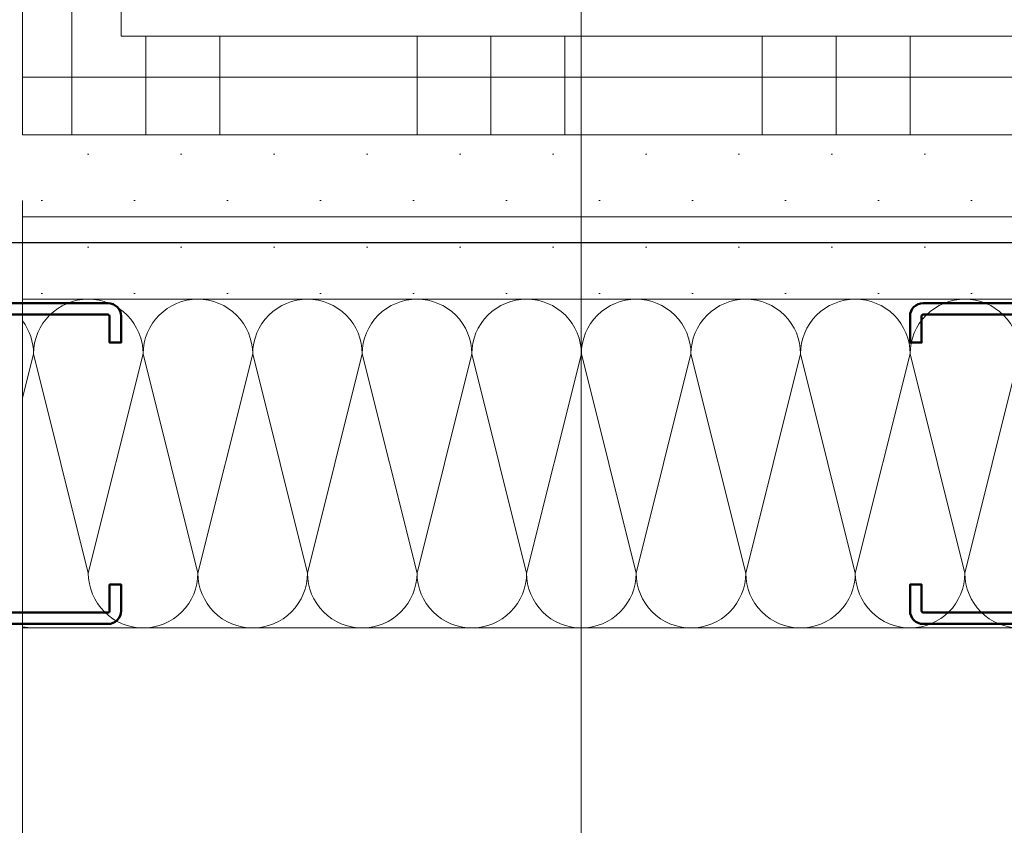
# Model space of a CAD drawing. Header units: metres. Extents: x -3.5 to 65.3, y -10.9 to 16.7.
# Tile 110 of 184: x 43.965 to 44.114, y 0.4 to 0.522. Entities that reach past the tile are written whole.
import ezdxf

# ---------------------------------------------------------------- set-up
doc = ezdxf.new("R2010")
doc.units = ezdxf.units.M
doc.header["$MEASUREMENT"] = 0
doc.linetypes.add('Untersicht', pattern=[0.04, 0.03, -0.01])
doc.linetypes.add('Wipeout_Contour', pattern=[1, 0, -1])
for name, color, linetype in [('102 - Bemaßung_ Beschriftung.Detail_ Ausschnitt', 7, 'Continuous'), ('654 - Abdeckung.Wand Belag', 7, 'Continuous'), ('660 - Unterkonstruktion.Trockenbau', 7, 'Continuous'), ('Neubau_102 - Bemaßung_ Beschriftung.Detail_ Ausschnitt', 7, 'Continuous'), ('Neubau_606 - Struktur.Wand Innen Ausbau', 7, 'Continuous'), ('Neubau_650 - Abdeckung.Fußboden Aufbau', 7, 'Continuous'), ('Neubau_653 - Abdeckung.TB Verkofferung', 7, 'Continuous')]:
    doc.layers.add(name, color=color, linetype=linetype)
doc.styles.add('ERSTELLTER_STIL_1', font='txt')
doc.dimstyles.new('ERSTELLTER_STIL__1', dxfattribs={"dimtxt": 0.04, "dimasz": 0.02128, "dimexe": 0.18, "dimexo": 0.0625, "dimgap": 0, "dimtad": 1, "dimzin": 0, "dimdsep": 46, "dimtxsty": 'ERSTELLTER_STIL_1', "dimblk": 'ARROWHEAD_2', "dimblk1": 'ARROWHEAD_2', "dimblk2": 'ARROWHEAD_2', "dimcen": 0.09, "dimse1": 1, "dimse2": 1, "dimclrd": 7, "dimclre": 7, "dimclrt": 7, "dimazin": 0, "dimtfac": 1, "dimtdec": 4, "dimtmove": 0, "dimatfit": 3, "dimfxl": 1, "dimtolj": 1, "dimtzin": 0, "dimarcsym": 0})
doc.dimstyles.new('ERSTELLTER_STIL__3', dxfattribs={"dimtxt": 0.04, "dimasz": 0.02128, "dimexe": 0.18, "dimexo": 0.0625, "dimgap": 0, "dimtad": 1, "dimtih": 1, "dimtoh": 1, "dimzin": 0, "dimdsep": 46, "dimtxsty": 'ERSTELLTER_STIL_1', "dimblk": 'ARROWHEAD_2', "dimblk1": 'ARROWHEAD_2', "dimblk2": 'ARROWHEAD_2', "dimcen": 0.09, "dimse1": 1, "dimse2": 1, "dimclrd": 7, "dimclre": 7, "dimclrt": 7, "dimazin": 0, "dimtfac": 1, "dimtdec": 4, "dimtmove": 0, "dimatfit": 3, "dimfxl": 1, "dimtolj": 1, "dimtzin": 0, "dimarcsym": 0})
doc.dimstyles.new('ERSTELLTER_STIL__4', dxfattribs={"dimtxt": 0.04, "dimasz": 0.02128, "dimexe": 0.18, "dimexo": 0.0625, "dimgap": 0, "dimtad": 1, "dimtih": 1, "dimtoh": 1, "dimzin": 0, "dimdsep": 46, "dimtxsty": 'ERSTELLTER_STIL_1', "dimblk": 'ARROWHEAD_2', "dimblk1": 'ARROWHEAD_2', "dimblk2": 'ARROWHEAD_2', "dimcen": 0.09, "dimse1": 1, "dimse2": 1, "dimclrd": 7, "dimclre": 7, "dimclrt": 7, "dimazin": 0, "dimtfac": 1, "dimtdec": 4, "dimtmove": 2, "dimatfit": 3, "dimfxl": 1, "dimtolj": 1, "dimtzin": 0, "dimarcsym": 0})
doc.dimstyles.new('ERSTELLTER_STIL__5', dxfattribs={"dimtxt": 0.04, "dimasz": 0.02128, "dimexe": 0.18, "dimexo": 0.0625, "dimgap": 0, "dimtad": 1, "dimtih": 1, "dimtoh": 1, "dimzin": 0, "dimdsep": 46, "dimtxsty": 'ERSTELLTER_STIL_1', "dimblk": 'ARROWHEAD_2', "dimblk1": 'ARROWHEAD_2', "dimblk2": 'ARROWHEAD_2', "dimcen": 0.09, "dimclrd": 7, "dimclre": 7, "dimclrt": 7, "dimazin": 0, "dimtfac": 1, "dimtdec": 4, "dimtmove": 0, "dimatfit": 3, "dimfxl": 1, "dimtolj": 1, "dimtzin": 0, "dimarcsym": 0})
doc.dimstyles.new('ERSTELLTER_STIL__6', dxfattribs={"dimtxt": 0.04, "dimasz": 0.02128, "dimexe": 0.18, "dimexo": 0.0625, "dimgap": 0, "dimtad": 1, "dimzin": 0, "dimdsep": 46, "dimtxsty": 'ERSTELLTER_STIL_1', "dimblk": 'ARROWHEAD_2', "dimblk1": 'ARROWHEAD_2', "dimblk2": 'ARROWHEAD_2', "dimcen": 0.09, "dimclrd": 7, "dimclre": 7, "dimclrt": 7, "dimazin": 0, "dimtfac": 1, "dimtdec": 4, "dimtmove": 0, "dimatfit": 3, "dimfxl": 1, "dimtolj": 1, "dimtzin": 0, "dimarcsym": 0})
doc.dimstyles.new('ERSTELLTER_STIL__7', dxfattribs={"dimtxt": 0.18, "dimasz": 0.010944, "dimexe": 0.18, "dimexo": 0.0625, "dimgap": 0, "dimtad": 0, "dimtih": 1, "dimtoh": 1, "dimdec": 4, "dimzin": 0, "dimdsep": 46, "dimcen": 0.09, "dimadec": 0, "dimazin": 0, "dimtfac": 1, "dimtdec": 4, "dimtmove": 0, "dimatfit": 3, "dimldrblk": 'ARROWHEAD_11', "dimfxl": 1, "dimtolj": 1, "dimtzin": 0, "dimarcsym": 0})
pattern_1 = [(45, (0, 0), (-0.007071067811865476, 0.007071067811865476), [0, -0.01])]

# ---------------------------------------------------------------- blocks, each defined once
blk = doc.blocks.new('*X10')
at = {"layer": 'Neubau_606 - Struktur.Wand Innen Ausbau', "color": 7, "linetype": 'Continuous', "lineweight": 5}
for p, q in [((43.96666637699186, 0.4716664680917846), (43.96498892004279, 0.464956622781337)), ((43.96666637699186, 0.4716664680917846), (43.97499973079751, 0.438333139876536)), ((43.98333304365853, 0.4716664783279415), (43.97499973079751, 0.438333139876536)), ((43.98333304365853, 0.4716664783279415), (43.99166639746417, 0.4383331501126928)), ((43.99999971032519, 0.4716664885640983), (43.99166639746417, 0.4383331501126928)), ((43.99999971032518, 0.4716664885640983), (44.00833306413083, 0.4383331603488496)), ((44.01666637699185, 0.4716664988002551), (44.00833306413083, 0.4383331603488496)), ((44.01666637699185, 0.4716664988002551), (44.0249997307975, 0.4383331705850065)), ((44.03333304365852, 0.4716665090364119), (44.0249997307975, 0.4383331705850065)), ((44.03333304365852, 0.4716665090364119), (44.04166639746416, 0.4383331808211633)), ((44.04999971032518, 0.4716665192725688), (44.04166639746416, 0.4383331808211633)), ((44.04999971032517, 0.4716665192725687), (44.05833306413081, 0.43833319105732)), ((44.06666637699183, 0.4716665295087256), (44.05833306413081, 0.43833319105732)), ((44.06666637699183, 0.4716665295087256), (44.07499973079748, 0.4383332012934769)), ((44.0833330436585, 0.4716665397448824), (44.07499973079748, 0.4383332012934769)), ((44.0833330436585, 0.4716665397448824), (44.09166639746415, 0.4383332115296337)), ((44.09999971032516, 0.4716665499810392), (44.09166639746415, 0.4383332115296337)), ((44.09999971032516, 0.4716665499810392), (44.1083330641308, 0.4383332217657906)), ((44.11666637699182, 0.4716665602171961), (44.1083330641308, 0.4383332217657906)), ((44.11666637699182, 0.4716665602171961), (44.12499973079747, 0.4383332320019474)), ((44.13333304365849, 0.4716665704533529), (44.12499973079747, 0.4383332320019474)), ((44.13333304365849, 0.4716665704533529), (44.13998982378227, 0.4450395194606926))]:
    blk.add_line(p, q, dxfattribs=at)
for centre, radius, start, end in [((43.97499971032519, 0.471666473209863), 0.008333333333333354, 90.00003518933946, 180.0000351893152), ((43.97499971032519, 0.471666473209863), 0.008333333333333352, 3.518931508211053e-05, 90.0000351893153), ((43.99166637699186, 0.4716664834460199), 0.008333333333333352, 90.00003518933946, 180.0000351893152), ((43.99166637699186, 0.4716664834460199), 0.00833333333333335, 3.518931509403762e-05, 90.0000351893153), ((44.00833304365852, 0.4716664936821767), 0.008333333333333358, 90.00003518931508, 180.0000351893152), ((44.00833304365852, 0.4716664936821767), 0.008333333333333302, 3.518931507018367e-05, 90.00003518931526), ((44.02499971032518, 0.4716665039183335), 0.008333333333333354, 90.0000351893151, 180.0000351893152), ((44.02499971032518, 0.4716665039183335), 0.008333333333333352, 3.518931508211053e-05, 90.0000351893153), ((44.04166637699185, 0.4716665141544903), 0.008333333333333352, 90.00003518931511, 180.0000351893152), ((44.04166637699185, 0.4716665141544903), 0.00833333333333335, 3.518931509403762e-05, 90.0000351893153), ((44.0583330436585, 0.4716665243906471), 0.008333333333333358, 90.00003518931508, 180.0000351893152), ((44.0583330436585, 0.4716665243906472), 0.008333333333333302, 3.518931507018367e-05, 90.00003518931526), ((44.07499971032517, 0.471666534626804), 0.008333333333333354, 90.0000351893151, 180.0000351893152), ((44.07499971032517, 0.471666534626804), 0.008333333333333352, 3.518931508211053e-05, 90.0000351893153), ((44.09166637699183, 0.4716665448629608), 0.008333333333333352, 90.00003518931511, 180.0000351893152), ((44.09166637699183, 0.4716665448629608), 0.00833333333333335, 3.518931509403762e-05, 90.0000351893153), ((44.10833304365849, 0.4716665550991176), 0.008333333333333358, 90.00003518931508, 180.0000351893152), ((44.10833304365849, 0.4716665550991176), 0.008333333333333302, 3.518931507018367e-05, 90.00003518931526), ((44.12499971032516, 0.4716665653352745), 0.008333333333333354, 90.00003518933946, 180.0000351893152), ((44.12499971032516, 0.4716665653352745), 0.008333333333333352, 3.518931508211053e-05, 90.0000351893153), ((44.14166637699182, 0.4716665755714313), 0.008333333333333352, 101.6063441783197, 180.0000351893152), ((43.95833304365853, 0.4716664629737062), 0.008333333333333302, 3.518931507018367e-05, 36.99332674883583), ((43.98333306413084, 0.4383331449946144), 0.008333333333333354, 180.0000351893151, 270.0000351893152), ((43.98333306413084, 0.4383331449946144), 0.008333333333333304, 270.0000351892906, 3.518931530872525e-05), ((43.99999973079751, 0.4383331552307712), 0.008333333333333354, 180.0000351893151, 270.0000351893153), ((43.9999997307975, 0.4383331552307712), 0.008333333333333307, 270.0000351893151, 3.518931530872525e-05), ((44.01666639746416, 0.4383331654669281), 0.008333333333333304, 180.0000351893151, 270.0000351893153), ((44.01666639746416, 0.4383331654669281), 0.008333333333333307, 270.0000351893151, 3.518931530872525e-05), ((44.03333306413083, 0.4383331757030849), 0.008333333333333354, 180.0000351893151, 270.0000351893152), ((44.03333306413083, 0.4383331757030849), 0.008333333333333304, 270.0000351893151, 3.518931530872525e-05), ((44.0499997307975, 0.4383331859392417), 0.008333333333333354, 180.0000351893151, 270.0000351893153), ((44.04999973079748, 0.4383331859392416), 0.008333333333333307, 270.0000351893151, 3.518931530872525e-05), ((44.06666639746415, 0.4383331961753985), 0.008333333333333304, 180.0000351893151, 270.0000351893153), ((44.06666639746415, 0.4383331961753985), 0.008333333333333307, 270.0000351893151, 3.518931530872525e-05), ((44.08333306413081, 0.4383332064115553), 0.008333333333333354, 180.0000351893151, 270.0000351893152), ((44.08333306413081, 0.4383332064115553), 0.008333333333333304, 270.0000351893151, 3.518931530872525e-05), ((44.09999973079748, 0.4383332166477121), 0.008333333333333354, 180.0000351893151, 270.0000351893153), ((44.09999973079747, 0.4383332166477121), 0.008333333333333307, 270.0000351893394, 3.518931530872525e-05), ((44.11666639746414, 0.438333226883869), 0.008333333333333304, 180.0000351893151, 270.0000351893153), ((44.11666639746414, 0.438333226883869), 0.008333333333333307, 270.0000351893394, 3.518931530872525e-05), ((44.1333330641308, 0.4383332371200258), 0.008333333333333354, 180.0000351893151, 270.0000351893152), ((44.1333330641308, 0.4383332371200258), 0.008333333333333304, 270.0000351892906, 3.518931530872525e-05), ((44.1333330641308, 0.4383332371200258), 0.008333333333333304, 270.0000351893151, 323.0167258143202), ((43.96666639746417, 0.4383331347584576), 0.008333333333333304, 258.3870937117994, 270.0000351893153)]:
    blk.add_arc(centre, radius, start, end, dxfattribs=at)
blk = doc.blocks.new('*X104')
at = {"layer": '654 - Abdeckung.Wand Belag', "color": 7, "linetype": 'Continuous', "lineweight": 5}
for p, q in [((43.97373911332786, 0.5137500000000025), (43.97998891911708, 0.5137500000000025)), ((43.97249999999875, 0.5125108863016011), (43.97249999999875, 0.5049997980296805))]:
    blk.add_line(p, q, dxfattribs=at)
blk = doc.blocks.new('*X105')
at = {"layer": '654 - Abdeckung.Wand Belag', "color": 7, "linetype": 'Continuous', "lineweight": 5}
for p, q in [((43.97249999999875, 0.5199998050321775), (43.97249999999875, 0.5125108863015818)), ((43.96498891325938, 0.5137500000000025), (43.97373911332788, 0.5137500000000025))]:
    blk.add_line(p, q, dxfattribs=at)
blk = doc.blocks.new('*X106')
at = {"layer": '654 - Abdeckung.Wand Belag', "color": 7, "linetype": 'Continuous', "lineweight": 5}
blk.add_line((43.97249999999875, 0.5250000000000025), (43.97249999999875, 0.5199998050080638), dxfattribs=at)
blk = doc.blocks.new('*X142')
at = {"layer": '654 - Abdeckung.Wand Belag', "color": 7, "linetype": 'Continuous', "lineweight": 5}
for p, q in [((43.98374999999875, 0.5199998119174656), (43.98374999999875, 0.5049998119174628)), ((43.99499999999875, 0.5199998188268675), (43.99499999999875, 0.5049998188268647)), ((44.02499999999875, 0.5199998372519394), (44.02499999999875, 0.5049998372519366)), ((44.03624999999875, 0.5199998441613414), (44.03624999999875, 0.5049998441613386)), ((44.04749999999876, 0.5199998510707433), (44.04749999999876, 0.5049998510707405)), ((44.07749999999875, 0.5199998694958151), (44.07749999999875, 0.5049998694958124)), ((44.08874999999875, 0.519999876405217), (44.08874999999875, 0.5049998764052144)), ((44.09999999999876, 0.519999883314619), (44.09999999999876, 0.5049998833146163)), ((43.97998891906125, 0.5137500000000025), (43.99499999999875, 0.5137500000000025)), ((43.99499999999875, 0.5137500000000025), (44.04749999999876, 0.5137500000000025)), ((44.04749999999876, 0.5137500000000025), (44.09999999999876, 0.5137500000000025)), ((44.09999999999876, 0.5137500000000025), (44.15249999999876, 0.5137500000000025))]:
    blk.add_line(p, q, dxfattribs=at)
blk = doc.blocks.new('*D166')
at = {"layer": '102 - Bemaßung_ Beschriftung.Detail_ Ausschnitt', "color": 7, "linetype": 'Continuous', "lineweight": 5}
for p, q in [((43.86498899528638, 1.076299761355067), (43.86498899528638, 1.118299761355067)), ((43.96498877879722, 1.076299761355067), (43.96498877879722, 1.118299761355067)), ((43.87307189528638, 1.111299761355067), (43.85690609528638, 1.083299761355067)), ((43.97307175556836, 1.111299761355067), (43.95690595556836, 1.083299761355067)), ((43.86498899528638, 1.097299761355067), (43.96498877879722, 1.097299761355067))]:
    blk.add_line(p, q, dxfattribs=at)
at = {"color": 254, "linetype": 'Wipeout_Contour', "lineweight": 0, "ltscale": 175.7289580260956}
blk.add_wipeout([(43.87713452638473, 1.0977997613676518), (43.95284332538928, 1.0977997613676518), (43.95284332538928, 1.152799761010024), (43.87713452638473, 1.152799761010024)], dxfattribs=at).dxf.layer = '102 - Bemaßung_ Beschriftung.Detail_ Ausschnitt'
at = {"layer": '102 - Bemaßung_ Beschriftung.Detail_ Ausschnitt', "color": 7, "lineweight": 5, "insert": (43.88463452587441, 1.105299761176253), "char_height": 0.04, "attachment_point": 7, "style": 'ERSTELLTER_STIL_1'}
blk.add_mtext('\\A1;{\\pql;\\fArial|b0|i0|c0|p38;10}', dxfattribs=at)
blk = doc.blocks.new('ARROWHEAD_2')
at = {"color": 0, "linetype": 'Continuous', "lineweight": 0}
for p, q in [((-0.3781315, -0.655), (0.3781315, 0.655)), ((0, 0), (-1, 0))]:
    blk.add_line(p, q, dxfattribs=at)
blk = doc.blocks.new('*D167')
at = {"layer": '102 - Bemaßung_ Beschriftung.Detail_ Ausschnitt', "color": 7, "linetype": 'Continuous', "lineweight": 5}
for p, q in [((43.97307175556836, 1.111299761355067), (43.95690595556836, 1.083299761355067)), ((45.47310035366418, 1.111299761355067), (45.45693455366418, 1.083299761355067)), ((43.96498885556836, 1.097299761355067), (45.46501753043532, 1.097299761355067))]:
    blk.add_line(p, q, dxfattribs=at)
at = {"layer": '102 - Bemaßung_ Beschriftung.Detail_ Ausschnitt', "color": 7, "lineweight": 5, "char_height": 0.04, "attachment_point": 7, "style": 'ERSTELLTER_STIL_1'}
for s, insert in [('\\A1;{\\pql;\\fArial|b0|i0|c0|p38;1,50}', (44.74336292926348, 1.105299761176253)), ('\\A1;{\\pql;\\fArial|b0|i0|c0|p38;3}', (45.4265711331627, 1.105299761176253))]:
    blk.add_mtext(s, dxfattribs=dict(at, insert=insert))
blk = doc.blocks.new('*D199')
at = {"layer": '102 - Bemaßung_ Beschriftung.Detail_ Ausschnitt', "color": 7, "linetype": 'Continuous', "lineweight": 5}
for p, q in [((44.61498904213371, 0.8699749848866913), (44.61498904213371, 1.799974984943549)), ((44.60098904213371, 0.8780578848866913), (44.62898904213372, 0.8618920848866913)), ((44.63598904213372, 0.8699749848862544), (44.59398904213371, 0.8699749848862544)), ((44.61498904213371, 0.5049999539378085), (44.61498904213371, 0.8699749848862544)), ((44.60098904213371, 0.5130828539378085), (44.62898904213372, 0.4969170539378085))]:
    blk.add_line(p, q, dxfattribs=at)
at = {"layer": '102 - Bemaßung_ Beschriftung.Detail_ Ausschnitt', "color": 7, "lineweight": 5, "insert": (44.60767472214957, 0.6471161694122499), "char_height": 0.04, "attachment_point": 7, "rotation": 90, "style": 'ERSTELLTER_STIL_1'}
blk.add_mtext('\\A1;{\\pql;\\fArial|b0|i0|c0|p38;36\\fArial|b0|i0|c0|p38;\\A1{\\H.66x;\\S5^  ;}}', dxfattribs=at)
at = {"color": 254, "linetype": 'Wipeout_Contour', "lineweight": 0, "ltscale": 178.3804201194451}
blk.add_wipeout([(44.61448904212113, 0.6396161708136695), (44.61448904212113, 0.7353587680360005), (44.55948904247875, 0.7353587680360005), (44.55948904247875, 0.6396161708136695)], dxfattribs=at).dxf.layer = '102 - Bemaßung_ Beschriftung.Detail_ Ausschnitt'
blk = doc.blocks.new('*D213')
at = {"layer": '102 - Bemaßung_ Beschriftung.Detail_ Ausschnitt', "color": 7, "linetype": 'Continuous', "lineweight": 5}
for p, q in [((44.51498904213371, 0.7099822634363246), (44.51498904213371, 1.084975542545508)), ((44.50098904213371, 0.7180651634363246), (44.52898904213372, 0.7018993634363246)), ((44.53598904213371, 0.7099822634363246), (44.49398904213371, 0.7099822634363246)), ((44.51498904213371, 0.2549999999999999), (44.51498904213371, 0.7099822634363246)), ((44.50098904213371, 0.2630828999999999), (44.52898904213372, 0.2469170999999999)), ((44.53598904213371, 0.2549999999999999), (44.49398904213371, 0.2549999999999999))]:
    blk.add_line(p, q, dxfattribs=at)
at = {"layer": '102 - Bemaßung_ Beschriftung.Detail_ Ausschnitt', "color": 7, "lineweight": 5, "insert": (44.50764729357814, 0.4421198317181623), "char_height": 0.04, "attachment_point": 7, "rotation": 90, "style": 'ERSTELLTER_STIL_1'}
blk.add_mtext('\\A1;{\\pql;\\fArial|b0|i0|c0|p38;45\\fArial|b0|i0|c0|p38;\\A1{\\H.66x;\\S5^  ;}}', dxfattribs=at)
blk = doc.blocks.new('*D221')
at = {"layer": '102 - Bemaßung_ Beschriftung.Detail_ Ausschnitt', "color": 7, "linetype": 'Continuous', "lineweight": 5}
for p, q in [((44.71498904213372, 0.8399749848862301), (44.71498904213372, 0.8699749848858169)), ((44.70098904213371, 0.8480578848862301), (44.72898904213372, 0.8318920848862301)), ((44.73598904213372, 0.8399749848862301), (44.69398904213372, 0.8399749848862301)), ((44.71498904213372, 0.2549999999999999), (44.71498904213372, 0.8399749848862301)), ((44.70098904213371, 0.2630828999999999), (44.72898904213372, 0.2469170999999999)), ((44.73598904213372, 0.2549999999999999), (44.69398904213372, 0.2549999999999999)), ((44.71498904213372, 0.2413079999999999), (44.71498904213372, 0.2549999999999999))]:
    blk.add_line(p, q, dxfattribs=at)
at = {"layer": '102 - Bemaßung_ Beschriftung.Detail_ Ausschnitt', "color": 7, "lineweight": 5, "char_height": 0.04, "attachment_point": 7, "rotation": 90, "style": 'ERSTELLTER_STIL_1'}
for s, insert in [('\\A1;{\\pql;\\fArial|b0|i0|c0|p38;3}', (44.70698904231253, 0.80152866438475)), ('\\A1;{\\pql;\\fArial|b0|i0|c0|p38;58\\fArial|b0|i0|c0|p38;\\A1{\\H.66x;\\S5^  ;}}', (44.70764729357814, 0.4919390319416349))]:
    blk.add_mtext(s, dxfattribs=dict(at, insert=insert))
blk = doc.blocks.new('*D284')
at = {"layer": '102 - Bemaßung_ Beschriftung.Detail_ Ausschnitt', "color": 7, "linetype": 'Continuous', "lineweight": 5}
for p, q in [((43.87998899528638, -0.5836149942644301), (43.87998899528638, -0.54161499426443)), ((47.17998899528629, -0.5836149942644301), (47.17998899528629, -0.54161499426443)), ((43.88807189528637, -0.5486149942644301), (43.87190609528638, -0.5766149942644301)), ((47.18807189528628, -0.5486149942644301), (47.17190609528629, -0.5766149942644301)), ((43.87998899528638, -0.5626149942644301), (47.17998899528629, -0.5626149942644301))]:
    blk.add_line(p, q, dxfattribs=at)
at = {"layer": '102 - Bemaßung_ Beschriftung.Detail_ Ausschnitt', "color": 7, "lineweight": 5, "insert": (45.47677739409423, -0.554614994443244), "char_height": 0.04, "attachment_point": 7, "style": 'ERSTELLTER_STIL_1'}
blk.add_mtext('\\A1;{\\pql;\\fArial|b0|i0|c0|p38;3,30}', dxfattribs=at)
blk = doc.blocks.new('*D295')
at = {"layer": '102 - Bemaßung_ Beschriftung.Detail_ Ausschnitt', "color": 7, "linetype": 'Continuous', "lineweight": 5}
for p, q in [((44.21498990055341, -0.7336149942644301), (44.21498990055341, -0.6916149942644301)), ((47.159975, -0.7336149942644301), (47.159975, -0.6916149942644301)), ((44.22307272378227, -0.6986149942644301), (44.20690692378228, -0.7266149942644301)), ((47.16805789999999, -0.6986149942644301), (47.1518921, -0.7266149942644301)), ((43.96498885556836, -0.7126149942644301), (44.21498990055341, -0.7126149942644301)), ((44.21498982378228, -0.7126149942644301), (47.159975, -0.7126149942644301))]:
    blk.add_line(p, q, dxfattribs=at)
at = {"layer": '102 - Bemaßung_ Beschriftung.Detail_ Ausschnitt', "color": 7, "lineweight": 5, "char_height": 0.04, "attachment_point": 7, "style": 'ERSTELLTER_STIL_1'}
for s, insert in [('\\A1;{\\pql;\\fArial|b0|i0|c0|p38;2,94\\fArial|b0|i0|c0|p38;\\A1{\\H.66x;\\S5^  ;}}', (45.60907685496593, -0.7123772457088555)), ('\\A1;{\\pql;\\fArial|b0|i0|c0|p38;2}', (47.12152867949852, -0.704614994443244))]:
    blk.add_mtext(s, dxfattribs=dict(at, insert=insert))
blk = doc.blocks.new('*D316')
at = {"layer": '102 - Bemaßung_ Beschriftung.Detail_ Ausschnitt', "color": 7, "linetype": 'Continuous', "lineweight": 5}
for p, q in [((47.0459642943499, 3.728080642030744), (47.07396429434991, 3.711914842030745)), ((47.0809642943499, 3.719997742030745), (47.0389642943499, 3.719997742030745)), ((47.0599642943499, 0.2549999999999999), (47.0599642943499, 3.719997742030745)), ((47.0459642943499, 0.2630828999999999), (47.07396429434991, 0.2469170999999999)), ((47.0809642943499, 0.2549999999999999), (47.0389642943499, 0.2549999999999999)), ((47.0599642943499, 0.2413079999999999), (47.0599642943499, 0.2549999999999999))]:
    blk.add_line(p, q, dxfattribs=at)
at = {"layer": '102 - Bemaßung_ Beschriftung.Detail_ Ausschnitt', "color": 7, "lineweight": 5, "insert": (47.05972654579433, 1.924270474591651), "char_height": 0.04, "attachment_point": 7, "rotation": 90, "style": 'ERSTELLTER_STIL_1'}
blk.add_mtext('\\A1;{\\pql;\\fArial|b0|i0|c0|p38;3,46\\fArial|b0|i0|c0|p38;\\A1{\\H.66x;\\S5^  ;}}', dxfattribs=at)
blk = doc.blocks.new('*D398')
at = {"layer": '102 - Bemaßung_ Beschriftung.Detail_ Ausschnitt', "color": 7, "linetype": 'Continuous', "lineweight": 5}
for p, q in [((43.88998892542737, 0.5502385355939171), (43.88998892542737, 0.5922385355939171)), ((43.96498892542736, 0.5502385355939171), (43.96498892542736, 0.5922385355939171)), ((43.89807182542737, 0.5852385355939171), (43.88190602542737, 0.5572385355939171)), ((43.97307182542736, 0.5852385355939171), (43.95690602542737, 0.5572385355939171)), ((43.87629692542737, 0.5712385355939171), (43.88998892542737, 0.5712385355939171)), ((43.88998892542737, 0.5712385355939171), (43.96498892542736, 0.5712385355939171))]:
    blk.add_line(p, q, dxfattribs=at)
at = {"layer": '102 - Bemaßung_ Beschriftung.Detail_ Ausschnitt', "color": 7, "lineweight": 5, "insert": (43.90229482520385, 0.5788041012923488), "char_height": 0.04, "attachment_point": 7, "style": 'ERSTELLTER_STIL_1'}
blk.add_mtext('\\A1;{\\pql;\\fArial|b0|i0|c0|p38;7\\fArial|b0|i0|c0|p38;\\A1{\\H.66x;\\S5^  ;}}', dxfattribs=at)
blk = doc.blocks.new('*D399')
at = {"layer": '102 - Bemaßung_ Beschriftung.Detail_ Ausschnitt', "color": 7, "linetype": 'Continuous', "lineweight": 5}
for p, q in [((43.96498892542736, 0.5502385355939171), (43.96498892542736, 0.5922385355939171)), ((44.04998998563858, 0.3299999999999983), (44.04998998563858, 0.5922385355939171)), ((43.97307182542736, 0.5852385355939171), (43.95690602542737, 0.5572385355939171)), ((44.04190708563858, 0.5572385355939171), (44.05807288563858, 0.5852385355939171)), ((43.96498892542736, 0.5712385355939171), (44.04998998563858, 0.5712385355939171)), ((44.04998998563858, 0.5712385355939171), (44.06368198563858, 0.5712385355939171))]:
    blk.add_line(p, q, dxfattribs=at)
at = {"layer": '102 - Bemaßung_ Beschriftung.Detail_ Ausschnitt', "color": 7, "lineweight": 5, "insert": (43.98229533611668, 0.5785802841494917), "char_height": 0.04, "attachment_point": 7, "style": 'ERSTELLTER_STIL_1'}
blk.add_mtext('\\A1;{\\pql;\\fArial|b0|i0|c0|p38;8\\fArial|b0|i0|c0|p38;\\A1{\\H.66x;\\S5^  ;}}', dxfattribs=at)
blk = doc.blocks.new('*D400')
at = {"layer": '102 - Bemaßung_ Beschriftung.Detail_ Ausschnitt', "color": 7, "linetype": 'Continuous', "lineweight": 5}
for p, q in [((44.29458823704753, 0.3299999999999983), (44.29458823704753, 0.3436919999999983)), ((44.30858823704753, 0.3219170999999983), (44.28058823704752, 0.3380828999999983)), ((44.31558823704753, 0.3299999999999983), (44.04998994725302, 0.3299999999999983)), ((44.29458823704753, 0.2549999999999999), (44.29458823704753, 0.3299999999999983)), ((44.28058823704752, 0.2630828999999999), (44.30858823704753, 0.2469170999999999)), ((44.31558823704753, 0.2549999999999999), (44.21498982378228, 0.2549999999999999)), ((44.29458823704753, 0.2413079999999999), (44.29458823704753, 0.2549999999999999))]:
    blk.add_line(p, q, dxfattribs=at)
at = {"layer": '102 - Bemaßung_ Beschriftung.Detail_ Ausschnitt', "color": 7, "lineweight": 5, "insert": (44.28702267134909, 0.2673058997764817), "char_height": 0.04, "attachment_point": 7, "rotation": 90, "style": 'ERSTELLTER_STIL_1'}
blk.add_mtext('\\A1;{\\pql;\\fArial|b0|i0|c0|p38;7\\fArial|b0|i0|c0|p38;\\A1{\\H.66x;\\S5^  ;}}', dxfattribs=at)
blk = doc.blocks.new('*D427')
at = {"layer": '102 - Bemaßung_ Beschriftung.Detail_ Ausschnitt', "color": 7, "linetype": 'Continuous', "lineweight": 5}
for p, q in [((44.22638948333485, 3.728080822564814), (44.25438948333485, 3.711915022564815)), ((44.26138948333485, 3.719997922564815), (44.21938948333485, 3.719997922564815)), ((44.24038948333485, 0.2549999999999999), (44.24038948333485, 3.719997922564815)), ((44.22638948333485, 0.2630828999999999), (44.25438948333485, 0.2469170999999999)), ((44.26138948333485, 0.2549999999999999), (44.21498982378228, 0.2549999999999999)), ((44.24038948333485, 0.2413079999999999), (44.24038948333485, 0.2549999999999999))]:
    blk.add_line(p, q, dxfattribs=at)
at = {"color": 254, "linetype": 'Wipeout_Contour', "lineweight": 0, "ltscale": 177.039482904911}
blk.add_wipeout([(44.239889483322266, 1.916770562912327), (44.239889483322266, 2.0582273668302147), (44.18488948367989, 2.0582273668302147), (44.18488948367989, 1.9167705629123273)], dxfattribs=at).dxf.layer = '102 - Bemaßung_ Beschriftung.Detail_ Ausschnitt'
at = {"layer": '102 - Bemaßung_ Beschriftung.Detail_ Ausschnitt', "color": 7, "lineweight": 5, "insert": (44.24015173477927, 1.924270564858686), "char_height": 0.04, "attachment_point": 7, "rotation": 90, "style": 'ERSTELLTER_STIL_1'}
blk.add_mtext('\\A1;{\\pql;\\fArial|b0|i0|c0|p38;3,46\\fArial|b0|i0|c0|p38;\\A1{\\H.66x;\\S5^  ;}}', dxfattribs=at)
blk = doc.blocks.new('ARROWHEAD_11')
at = {"color": 0, "linetype": 'Continuous', "lineweight": 0}
blk.add_line((0, 0), (-1, 0), dxfattribs=at)
at = {"color": 0, "linetype": 'Continuous', "lineweight": 0, "const_width": 0.25, "flags": 128}
blk.add_lwpolyline([(-0.125, 0, 1), (0.125, 0, 1)], format="xyb", close=True, dxfattribs=at)

msp = doc.modelspace()

# ---------------------------------------------------------------- hatches: boundary and pattern name
at = {"layer": 'Neubau_606 - Struktur.Wand Innen Ausbau', "linetype": 'Continuous', "lineweight": 0, "true_color": 0x000000}
h = msp.add_hatch(dxfattribs=at)
h.set_pattern_fill('Gips_0001', color=18, style=0, pattern_type=2)
h.set_pattern_definition(pattern_1)
h.paths.add_polyline_path([(43.96498885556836, 0.2549999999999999), (43.96498899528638, 0.7099822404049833), (43.95248899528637, 0.7099822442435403), (43.95248885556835, 0.2549999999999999)])
h = msp.add_hatch(dxfattribs=at)
h.set_pattern_fill('Gips_0001', color=18, style=0, pattern_type=2)
h.set_pattern_definition(pattern_1)
h.paths.add_polyline_path([(43.96498893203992, 0.504999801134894), (43.96498892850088, 0.4924998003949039), (44.20248982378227, 0.4924999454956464), (44.20248982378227, 0.5049999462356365)])
h = msp.add_hatch(dxfattribs=at)
h.set_pattern_fill('Gips_0001', color=18, style=0, pattern_type=2)
h.set_pattern_definition(pattern_1)
h.paths.add_polyline_path([(44.18998982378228, 0.492499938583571), (43.96498892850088, 0.4924998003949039), (43.96498892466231, 0.4799998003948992), (44.18998982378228, 0.4799999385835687)])
at = {"layer": 'Neubau_650 - Abdeckung.Fußboden Aufbau', "linetype": 'Continuous', "lineweight": 13, "true_color": 0xafafaf}
h = msp.add_hatch(dxfattribs=at)
h.set_pattern_fill('Raster_60x60_Fuge_2mm_0001', color=253, style=0, pattern_type=2)
h.set_pattern_definition([(0, (46.24498778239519, 3.643497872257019), (0, 0.602), []), (90, (46.24498778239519, 3.643497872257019), (-0.602, 0), [])])
h.paths.add_polyline_path([(47.15997805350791, 3.7199970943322), (43.96498994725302, 3.719997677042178), (43.96498994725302, 0.5049999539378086), (44.21498982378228, 0.5049999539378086), (44.21498982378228, 0.2550000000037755), (47.15997805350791, 0.2550000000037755)])

# ---------------------------------------------------------------- linework, layer by layer
at = {"layer": '654 - Abdeckung.Wand Belag', "color": 7, "linetype": 'Continuous', "lineweight": 5, "flags": 128}
for points in [[(43.96498991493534, 3.704998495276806), (43.96498891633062, 0.5049998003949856)], [(43.97998892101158, 0.5199998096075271), (43.97998991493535, 3.70499848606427)], [(44.21498982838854, 0.5199999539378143), (43.97998892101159, 0.5199998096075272)], [(43.96498891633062, 0.5049998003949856), (43.97998891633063, 0.5049998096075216)], [(43.97998891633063, 0.5049998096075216), (44.21498982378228, 0.5049999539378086)]]:
    msp.add_lwpolyline(points, dxfattribs=at)
at = {"layer": 'Neubau_606 - Struktur.Wand Innen Ausbau', "color": 1, "linetype": 'Continuous', "lineweight": 5}
for p, q in [((44.18998982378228, 0.492499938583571), (43.96498892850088, 0.4924998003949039)), ((44.13998982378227, 0.4799999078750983), (43.96498892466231, 0.4799998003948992))]:
    msp.add_line(p, q, dxfattribs=at)
at = {"layer": 'Neubau_606 - Struktur.Wand Innen Ausbau', "color": 1, "linetype": 'Continuous', "lineweight": 5, "flags": 128}
for points in [[(43.96498893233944, 0.5049998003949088), (43.96498899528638, 0.7099822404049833)], [(44.20248982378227, 0.5049999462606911), (43.96498893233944, 0.5049998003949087)], [(43.96498885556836, 0.2549999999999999), (43.96498892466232, 0.4799998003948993)], [(43.96498892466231, 0.4799998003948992), (43.9649889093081, 0.4299998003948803)], [(43.9649889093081, 0.4299998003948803), (44.13998982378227, 0.4299999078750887)]]:
    msp.add_lwpolyline(points, dxfattribs=at)
at = {"layer": 'Neubau_650 - Abdeckung.Fußboden Aufbau', "color": 1, "linetype": 'Continuous', "lineweight": 13, "flags": 128}
msp.add_lwpolyline([(47.15997805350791, 3.7199970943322), (47.15997805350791, 0.2550000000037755), (44.21498982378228, 0.2550000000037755), (44.21498982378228, 0.5049999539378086), (43.96498994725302, 0.5049999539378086), (43.96498994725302, 3.719997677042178), (45.85998779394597, 3.719997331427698)], dxfattribs=at)
at = {"layer": 'Neubau_653 - Abdeckung.TB Verkofferung', "color": 1, "linetype": 'Untersicht', "lineweight": 9}
msp.add_line((43.96498899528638, 0.1949822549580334), (43.96498899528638, 0.7494822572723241), dxfattribs=at)

# ---------------------------------------------------------------- block references
at = {"layer": '654 - Abdeckung.Wand Belag', "color": 7, "lineweight": 5}
for name in ['*X106', '*X105', '*X142', '*X104']:
    msp.add_blockref(name, (0, 0), dxfattribs=at)
at = {"layer": 'Neubau_606 - Struktur.Wand Innen Ausbau', "color": 1, "lineweight": 13}
msp.add_blockref('*X10', (0, 0), dxfattribs=at)

# ---------------------------------------------------------------- dimensions: what is measured, and where the dimension line sits
at = {"layer": '102 - Bemaßung_ Beschriftung.Detail_ Ausschnitt', "color": 7, "linetype": 'Continuous', "lineweight": 5}
dim = msp.add_linear_dim(base=(44.29458823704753, 0.3299999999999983), p1=(44.21498982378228, 0.2549999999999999), p2=(44.04998994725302, 0.3299999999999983), angle=90, dimstyle='ERSTELLTER_STIL__6', dxfattribs=at)
dim.commit()
dim.dimension.update_dxf_attribs({"geometry": '*D400', "text_midpoint": (44.26658823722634, 0.3365765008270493), "dimtype": 160, "text_rotation": 90})

# ---------------------------------------------------------------- next in the draw order: dimensions: what is measured, and where the dimension line sits
dim = msp.add_linear_dim(base=(43.96498885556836, 1.097299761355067), p1=(43.86498899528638, 0.7099822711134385), p2=(43.96498885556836, 0.2549999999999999), dimstyle='ERSTELLTER_STIL__3', dxfattribs=at)
dim.commit()
dim.dimension.update_dxf_attribs({"geometry": '*D166', "text_midpoint": (43.91512872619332, 1.125299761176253), "dimtype": 160})

# ---------------------------------------------------------------- next in the draw order: linework, layer by layer
at = {"layer": '660 - Unterkonstruktion.Trockenbau', "color": 7, "linetype": 'Continuous', "lineweight": 50, "flags": 128}
for points in [[(43.96193754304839, 0.4793999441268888), (43.97798898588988, 0.479399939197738, -0.414213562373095), (43.97998898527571, 0.4773999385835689), (43.97998898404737, 0.4733999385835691), (43.97823898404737, 0.4733999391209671), (43.97823898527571, 0.4773999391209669, 0.414213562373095), (43.97798898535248, 0.4776499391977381), (43.961937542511, 0.4776499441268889, 0.2679491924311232)], [(43.96193752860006, 0.432349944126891), (43.97798897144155, 0.4323499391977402, 0.4142135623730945), (43.97823897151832, 0.4325999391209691), (43.97823897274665, 0.4365999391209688), (43.97998897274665, 0.4365999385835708), (43.97998897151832, 0.432599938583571, -0.414213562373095), (43.97798897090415, 0.4305999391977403), (43.96193752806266, 0.4305999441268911, -0.267949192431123)]]:
    msp.add_lwpolyline(points, format="xyb", dxfattribs=at)

# ---------------------------------------------------------------- next in the draw order: dimensions: what is measured, and where the dimension line sits
at = {"layer": '102 - Bemaßung_ Beschriftung.Detail_ Ausschnitt', "color": 7, "linetype": 'Continuous', "lineweight": 5}
dim = msp.add_linear_dim(base=(45.46501745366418, 1.097299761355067), p1=(43.96498885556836, 0.2549999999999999), p2=(45.46501745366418, 0.839983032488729), dimstyle='ERSTELLTER_STIL__4', dxfattribs=at)
dim.commit()
dim.dimension.update_dxf_attribs({"geometry": '*D167', "text_midpoint": (44.79531593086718, 1.125299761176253), "dimtype": 160})

# ---------------------------------------------------------------- next in the draw order: dimensions: what is measured, and where the dimension line sits
dim = msp.add_linear_dim(base=(44.61498904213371, 0.8699749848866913), p1=(44.21498982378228, 0.5049999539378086), p2=(43.96498904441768, 0.8699749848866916), angle=90, dimstyle='ERSTELLTER_STIL__1', dxfattribs=at)
dim.commit()
dim.dimension.update_dxf_attribs({"geometry": '*D199', "text_midpoint": (44.58698904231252, 0.7316339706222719), "dimtype": 160, "text_rotation": 90})

# ---------------------------------------------------------------- next in the draw order: dimensions: what is measured, and where the dimension line sits
for base, p1, p2, picture, middle in [((47.0599642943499, 3.719997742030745), (43.96498885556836, 0.2549999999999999), (44.70998676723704, 3.719997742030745), '*D316', (47.03196429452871, 2.030247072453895)), ((44.51498904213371, 0.7099822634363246), (43.96498885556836, 0.2549999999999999), (43.88998899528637, 0.7099822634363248), '*D213', (44.48698904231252, 0.5266376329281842)), ((44.71498904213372, 0.8399749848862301), (44.21498982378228, 0.2549999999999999), (43.96498903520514, 0.8399749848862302), '*D221', (44.68698904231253, 0.5764568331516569))]:
    dim = msp.add_linear_dim(base=base, p1=p1, p2=p2, angle=90, dimstyle='ERSTELLTER_STIL__1', dxfattribs=at)
    dim.commit()
    dim.dimension.update_dxf_attribs({"geometry": picture, "text_midpoint": middle, "dimtype": 160, "text_rotation": 90})
for base, p1, p2, dimstyle, picture, middle in [((43.96498892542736, 0.5712385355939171), (43.88998892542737, 0.4824911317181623), (43.96498892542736, 0.4824911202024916), 'ERSTELLTER_STIL__5', '*D398', (43.97156542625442, 0.5992385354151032)), ((44.04998994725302, 0.5712385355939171), (43.96498892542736, 0.4824911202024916), (44.04998994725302, 0.3299999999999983), 'ERSTELLTER_STIL__5', '*D399', (44.05156593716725, 0.5992385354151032)), ((47.17998899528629, -0.5626149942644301), (43.87998899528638, 0.6999822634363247), (47.17998899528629, 0.6999822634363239), 'ERSTELLTER_STIL__3', '*D284', (45.52873039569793, -0.534614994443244)), ((47.159975, -0.7126149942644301), (44.21498982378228, 0.2549999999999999), (47.159975, 0.6999822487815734), 'ERSTELLTER_STIL__3', '*D295', (45.71505345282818, -0.684614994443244))]:
    dim = msp.add_linear_dim(base=base, p1=p1, p2=p2, dimstyle=dimstyle, dxfattribs=at)
    dim.commit()
    dim.dimension.update_dxf_attribs({"geometry": picture, "text_midpoint": middle, "dimtype": 160})

# ---------------------------------------------------------------- next in the draw order: dimensions: what is measured, and where the dimension line sits
dim = msp.add_linear_dim(base=(44.24038948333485, 3.719997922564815), p1=(44.21498982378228, 0.2549999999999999), p2=(44.8974887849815, 3.719997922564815), angle=90, dimstyle='ERSTELLTER_STIL__6', dxfattribs=at)
dim.commit()
dim.dimension.update_dxf_attribs({"geometry": '*D427', "text_midpoint": (44.21238948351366, 2.03024716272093), "dimtype": 160, "text_rotation": 90})

# ---------------------------------------------------------------- next in the draw order: linework, layer by layer
at = {"layer": '660 - Unterkonstruktion.Trockenbau', "color": 7, "linetype": 'Continuous', "lineweight": 50, "flags": 128}
for points in [[(44.11804126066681, 0.4794014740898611), (44.10198981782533, 0.4794014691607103, 0.414213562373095), (44.0999898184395, 0.4774014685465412), (44.09998981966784, 0.4734014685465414), (44.10173981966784, 0.4734014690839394), (44.1017398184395, 0.4774014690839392, -0.414213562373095), (44.10198981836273, 0.4776514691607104), (44.11804126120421, 0.4776514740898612, -0.2679491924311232)], [(44.11804127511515, 0.4323514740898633), (44.10198983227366, 0.4323514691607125, -0.4142135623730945), (44.10173983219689, 0.4326014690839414), (44.10173983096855, 0.4366014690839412), (44.09998983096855, 0.4366014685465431), (44.09998983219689, 0.4326014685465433, 0.414213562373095), (44.10198983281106, 0.4306014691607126), (44.11804127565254, 0.4306014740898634, 0.267949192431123)]]:
    msp.add_lwpolyline(points, format="xyb", dxfattribs=at)

# ---------------------------------------------------------------- next in the draw order: leaders
at = {"layer": 'Neubau_102 - Bemaßung_ Beschriftung.Detail_ Ausschnitt', "color": 1, "linetype": 'Continuous', "lineweight": 13, "annotation_type": 0, "has_hookline": 1, "hookline_direction": 0, "text_width": 0.307802}
msp.add_leader([(43.74498899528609, 0.7849822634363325), (43.74498899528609, 0.4886150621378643), (44.33027845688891, 0.4886150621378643)], dimstyle='ERSTELLTER_STIL__7', dxfattribs=at)

doc.saveas('drawing.dxf')
